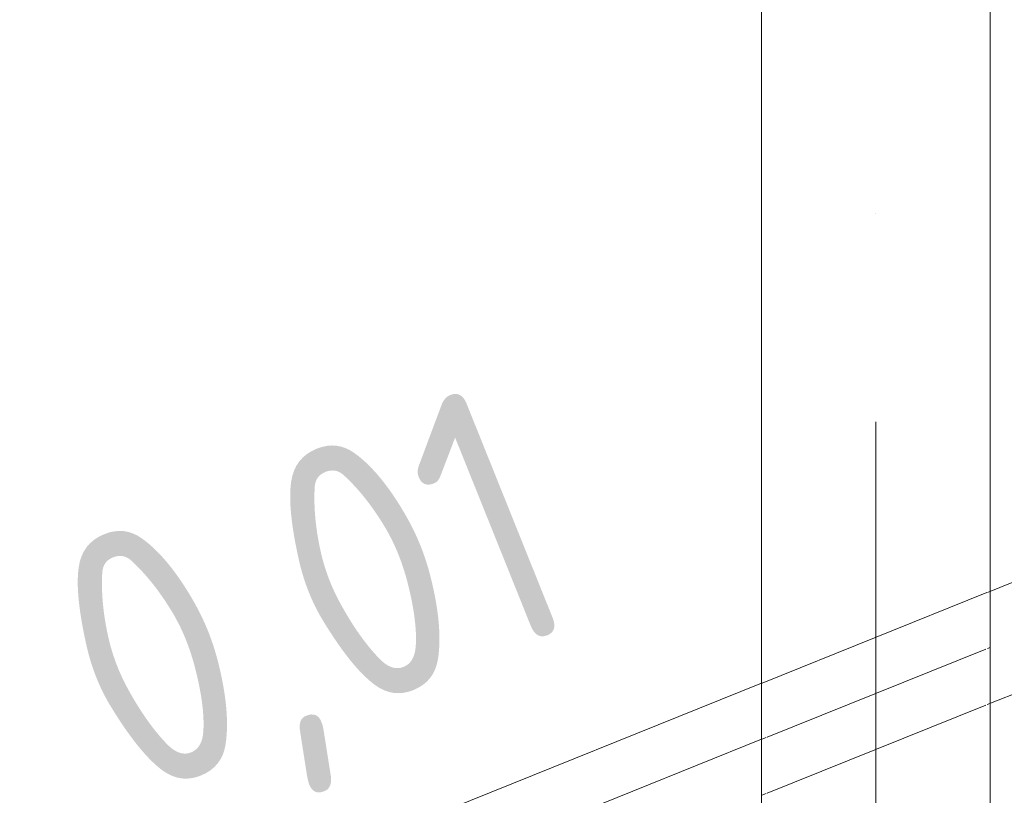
# Model space of a CAD drawing. Header units: millimetres. Extents: x -121 to 34184, y -147 to 33428.
# Tile 184 of 256: x 30823 to 31297, y 2715 to 3087. Entities that reach past the tile are written whole.
import ezdxf

# ---------------------------------------------------------------- set-up
doc = ezdxf.new("R2010")
doc.units = ezdxf.units.MM
doc.linetypes.add('ADSK_Осевая', pattern=[700, 500, -100, 0, -100])
for name, color, linetype, lineweight in [('P-PIPE-____-CNTR', 3, 'ADSK_Осевая', 20), ('P-PIPE-____-IDEN', 2, 'Continuous', 20), ('P-PIPE-____-OTLN', 3, 'Continuous', 20)]:
    doc.layers.add(name, color=color, linetype=linetype, lineweight=lineweight)
doc.styles.add('GOST Common_1', font='GOST_Common.ttf', dxfattribs={"width": 0.9, "height": 125})

msp = doc.modelspace()

# ---------------------------------------------------------------- linework, layer by layer
at = {"layer": 'P-PIPE-____-CNTR', "color": 9}
for p, q in [((31235.15, 4994.29), (31235.16, 2518.76)), ((31235.15, 4994.29), (31235.16, 2518.76)), ((31811.88, 2995.39), (31288.76, 2785.08)), ((31810.82, 2994.96), (31290.14, 2785.63)), ((31180.17, 2741.42), (30372.23, 2416.61)), ((31180.17, 2741.42), (30372.23, 2416.61))]:
    msp.add_line(p, q, dxfattribs=at)
at = {"layer": 'P-PIPE-____-CNTR', "color": 10}
for p, q in [((31288.02, 2784.78), (31182.89, 2742.52)), ((31288.02, 2784.78), (31182.89, 2742.52)), ((31290.14, 2785.63), (31288.76, 2785.08)), ((31182.36, 2742.3), (31180.37, 2741.5)), ((31182.36, 2742.3), (31180.37, 2741.5))]:
    msp.add_line(p, q, dxfattribs=at)
at = {"layer": 'P-PIPE-____-OTLN', "color": 22}
for p, q in [((31180.15, 5005.82), (31180.16, 2518.76)), ((31290.16, 2518.76), (31290.15, 5005.82)), ((31805.96, 3019.95), (31288.77, 2812.03)), ((31288.74, 2758.13), (31824.61, 2973.56)), ((31180.17, 2768.37), (30343.21, 2431.88))]:
    msp.add_line(p, q, dxfattribs=at)
at = {"layer": 'P-PIPE-____-OTLN', "color": 9}
for p, q in [((31288.59, 2811.95), (31180.39, 2768.46)), ((31182.83, 2715.55), (31288.08, 2757.86)), ((31180.34, 2714.55), (31182.36, 2715.36))]:
    msp.add_line(p, q, dxfattribs=at)

# ---------------------------------------------------------------- texts
at = {"layer": 'P-PIPE-____-IDEN', "lineweight": 9, "insert": (30829.78, 2826.29), "char_height": 125, "width": 310.2531, "attachment_point": 1, "rotation": 21.9016, "style": 'GOST Common_1'}
msp.add_mtext('0,01', dxfattribs=at)

doc.saveas('drawing.dxf')
